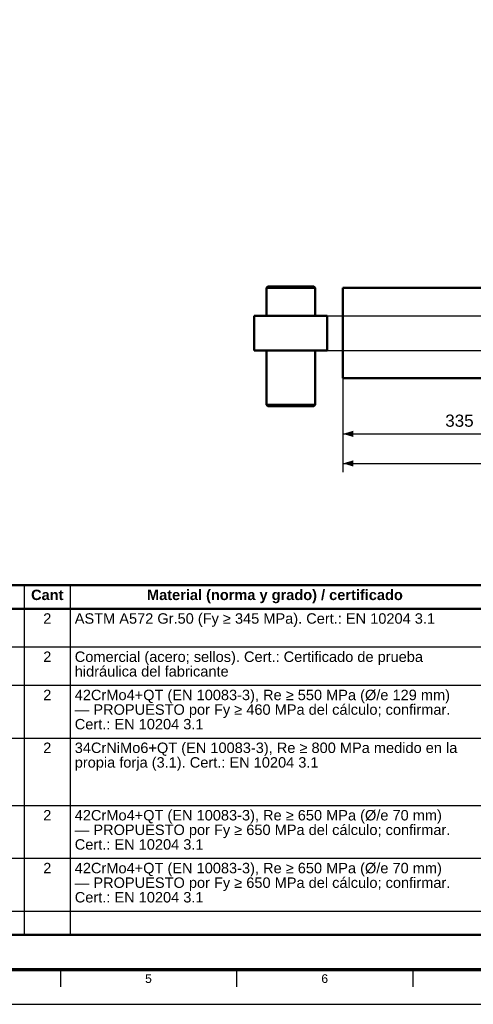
# Model space of a CAD drawing. Header units: millimetres. Extents: x 0 to 841, y 0 to 594.
# Tile 2 of 6: x 211 to 342, y 0 to 283. Entities that reach past the tile are written whole.
import ezdxf
from ezdxf.enums import TextEntityAlignment as Align

# ---------------------------------------------------------------- set-up
doc = ezdxf.new("R2010")
doc.units = ezdxf.units.MM
for name, color, linetype, lineweight in [('COTA', 7, 'CONTINUOUS', 25), ('FINA', 7, 'CONTINUOUS', 25), ('MARCO', 7, 'CONTINUOUS', 70), ('TXT', 7, 'CONTINUOUS', 25), ('VIS', 7, 'CONTINUOUS', 50)]:
    doc.layers.add(name, color=color, linetype=linetype, lineweight=lineweight)
doc.styles.add('STD', font='LiberationSans-Regular.ttf')
doc.styles.add('STDB', font='LiberationSans-Bold.ttf')

msp = doc.modelspace()

# ---------------------------------------------------------------- linework, layer by layer
at = {"layer": 'COTA'}
for p, q in [((290.52, 198.11), (588.67, 198.11)), ((290.52, 198.11), (588.67, 198.11)), ((304.02, 191.61), (304.02, 161.61)), ((304.02, 191.61), (304.02, 153.11)), ((290.52, 188.11), (588.67, 188.11)), ((290.52, 188.11), (588.67, 188.11)), ((304.02, 164.11), (371.02, 164.11)), ((304.02, 155.61), (578.17, 155.61))]:
    msp.add_line(p, q, dxfattribs=at)
for points in [[(304.02, 164.11), (307.02, 163.21), (307.02, 165.01)], [(304.02, 155.61), (307.02, 154.71), (307.02, 156.51)]]:
    msp.add_solid(points, dxfattribs=at)
at = {"layer": 'FINA'}
for p, q in [((212.38, 120.6), (212.38, 20)), ((225.59, 120.6), (225.59, 20)), ((25, 113.8), (646, 113.8)), ((25, 102.8), (646, 102.8)), ((25, 91.8), (646, 91.8)), ((25, 76.6), (646, 76.6)), ((25, 57.2), (646, 57.2)), ((25, 42), (646, 42)), ((25, 26.8), (646, 26.8)), ((222.75, 10), (222.75, 5)), ((273.44, 10), (273.44, 5)), ((324.12, 10), (324.12, 5))]:
    msp.add_line(p, q, dxfattribs=at)
msp.add_lwpolyline([(0, 0), (841, 0), (841, 594), (0, 594)], close=True, dxfattribs=at)
at = {"layer": 'MARCO'}
msp.add_lwpolyline([(20, 10), (831, 10), (831, 584), (20, 584)], close=True, dxfattribs=at)
at = {"layer": 'VIS'}
msp.add_line((25, 20), (646, 20), dxfattribs=at)
for points in [[(282.42, 206.51), (282.02, 206.11)], [(282.02, 206.11), (282.14, 206.11), (282.26, 206.11), (282.38, 206.11), (282.5, 206.11), (282.62, 206.11), (282.74, 206.11), (282.86, 206.11), (282.98, 206.11), (283.1, 206.11), (283.22, 206.11), (283.34, 206.11), (283.47, 206.11), (283.59, 206.11), (283.71, 206.11), (283.83, 206.11), (283.95, 206.11), (284.07, 206.11), (284.19, 206.11), (284.31, 206.11), (284.43, 206.11), (284.55, 206.11), (284.67, 206.11), (284.79, 206.11), (284.91, 206.11), (285.03, 206.11), (285.16, 206.11), (285.28, 206.11), (285.4, 206.11), (285.52, 206.11), (285.64, 206.11), (285.76, 206.11), (285.88, 206.11), (286, 206.11), (286.12, 206.11), (286.24, 206.11), (286.36, 206.11), (286.48, 206.11), (286.6, 206.11), (286.72, 206.11), (286.84, 206.11), (286.97, 206.11), (287.09, 206.11), (287.21, 206.11), (287.33, 206.11), (287.45, 206.11), (287.57, 206.11), (287.69, 206.11), (287.81, 206.11), (287.93, 206.11), (288.05, 206.11), (288.17, 206.11), (288.29, 206.11), (288.41, 206.11), (288.53, 206.11), (288.66, 206.11), (288.78, 206.11), (288.9, 206.11), (289.02, 206.11)], [(282.02, 206.11), (282.02, 198.11)], [(282.42, 206.51), (282.54, 206.51), (282.66, 206.51), (282.78, 206.51), (282.9, 206.51), (283.02, 206.51), (283.14, 206.51), (283.26, 206.51), (283.38, 206.51), (283.5, 206.51), (283.62, 206.51), (283.74, 206.51), (283.86, 206.51), (283.98, 206.51), (284.1, 206.51), (284.22, 206.51), (284.34, 206.51), (284.46, 206.51), (284.58, 206.51), (284.7, 206.51), (284.82, 206.51), (284.94, 206.51), (285.06, 206.51), (285.18, 206.51), (285.3, 206.51), (285.42, 206.51), (285.54, 206.51), (285.66, 206.51), (285.78, 206.51), (285.9, 206.51), (286.02, 206.51), (286.14, 206.51), (286.26, 206.51), (286.38, 206.51), (286.5, 206.51), (286.62, 206.51), (286.74, 206.51), (286.86, 206.51), (286.98, 206.51), (287.1, 206.51), (287.22, 206.51), (287.34, 206.51), (287.46, 206.51), (287.58, 206.51), (287.7, 206.51), (287.82, 206.51), (287.94, 206.51), (288.06, 206.51), (288.18, 206.51), (288.3, 206.51), (288.42, 206.51), (288.54, 206.51), (288.66, 206.51), (288.78, 206.51), (288.9, 206.51), (289.02, 206.51)], [(289.02, 206.51), (289.14, 206.51), (289.26, 206.51), (289.38, 206.51), (289.5, 206.51), (289.62, 206.51), (289.74, 206.51), (289.86, 206.51), (289.98, 206.51), (290.1, 206.51), (290.22, 206.51), (290.34, 206.51), (290.46, 206.51), (290.58, 206.51), (290.7, 206.51), (290.82, 206.51), (290.94, 206.51), (291.06, 206.51), (291.18, 206.51), (291.3, 206.51), (291.42, 206.51), (291.54, 206.51), (291.66, 206.51), (291.78, 206.51), (291.9, 206.51), (292.02, 206.51), (292.14, 206.51), (292.26, 206.51), (292.38, 206.51), (292.5, 206.51), (292.62, 206.51), (292.74, 206.51), (292.86, 206.51), (292.98, 206.51), (293.1, 206.51), (293.22, 206.51), (293.34, 206.51), (293.46, 206.51), (293.58, 206.51), (293.7, 206.51), (293.82, 206.51), (293.94, 206.51), (294.06, 206.51), (294.18, 206.51), (294.3, 206.51), (294.42, 206.51), (294.54, 206.51), (294.66, 206.51), (294.78, 206.51), (294.9, 206.51), (295.02, 206.51), (295.14, 206.51), (295.26, 206.51), (295.38, 206.51), (295.5, 206.51), (295.62, 206.51)], [(289.02, 206.11), (289.14, 206.11), (289.26, 206.11), (289.38, 206.11), (289.5, 206.11), (289.62, 206.11), (289.74, 206.11), (289.86, 206.11), (289.98, 206.11), (290.1, 206.11), (290.22, 206.11), (290.34, 206.11), (290.47, 206.11), (290.59, 206.11), (290.71, 206.11), (290.83, 206.11), (290.95, 206.11), (291.07, 206.11), (291.19, 206.11), (291.31, 206.11), (291.43, 206.11), (291.55, 206.11), (291.67, 206.11), (291.79, 206.11), (291.91, 206.11), (292.03, 206.11), (292.16, 206.11), (292.28, 206.11), (292.4, 206.11), (292.52, 206.11), (292.64, 206.11), (292.76, 206.11), (292.88, 206.11), (293, 206.11), (293.12, 206.11), (293.24, 206.11), (293.36, 206.11), (293.48, 206.11), (293.6, 206.11), (293.72, 206.11), (293.84, 206.11), (293.97, 206.11), (294.09, 206.11), (294.21, 206.11), (294.33, 206.11), (294.45, 206.11), (294.57, 206.11), (294.69, 206.11), (294.81, 206.11), (294.93, 206.11), (295.05, 206.11), (295.17, 206.11), (295.29, 206.11), (295.41, 206.11), (295.53, 206.11), (295.66, 206.11), (295.78, 206.11), (295.9, 206.11), (296.02, 206.11)], [(295.62, 206.51), (296.02, 206.11)], [(296.02, 206.11), (296.02, 198.11)], [(304.02, 193.11), (304.02, 193.23), (304.02, 193.35), (304.02, 193.47), (304.02, 193.59), (304.02, 193.71), (304.02, 193.83), (304.02, 193.95), (304.02, 194.07), (304.02, 194.19), (304.02, 194.31), (304.02, 194.43), (304.02, 194.55), (304.02, 194.67), (304.02, 194.79), (304.02, 194.91), (304.02, 195.03), (304.02, 195.15), (304.02, 195.27), (304.02, 195.39), (304.02, 195.52), (304.02, 195.64), (304.02, 195.76), (304.02, 195.88), (304.02, 196), (304.02, 196.12), (304.02, 196.24), (304.02, 196.36), (304.02, 196.48), (304.02, 196.6), (304.02, 196.72), (304.02, 196.84), (304.02, 196.96), (304.02, 197.08), (304.02, 197.2), (304.02, 197.32), (304.02, 197.44), (304.02, 197.56), (304.02, 197.68), (304.02, 197.8), (304.02, 197.92), (304.02, 198.04), (304.02, 198.16), (304.02, 198.28), (304.02, 198.4), (304.02, 198.52), (304.02, 198.64), (304.02, 198.77), (304.02, 198.89), (304.02, 199.01), (304.02, 199.13), (304.02, 199.25), (304.02, 199.37), (304.02, 199.49), (304.02, 199.61), (304.02, 199.73), (304.02, 199.85), (304.02, 199.97), (304.02, 200.09), (304.02, 200.21), (304.02, 200.33), (304.02, 200.45), (304.02, 200.57), (304.02, 200.69), (304.02, 200.81), (304.02, 200.93), (304.02, 201.05), (304.02, 201.17), (304.02, 201.29), (304.02, 201.41), (304.02, 201.53), (304.02, 201.65), (304.02, 201.77), (304.02, 201.89), (304.02, 202.02), (304.02, 202.14), (304.02, 202.26), (304.02, 202.38), (304.02, 202.5), (304.02, 202.62), (304.02, 202.74), (304.02, 202.86), (304.02, 202.98), (304.02, 203.1), (304.02, 203.22), (304.02, 203.34), (304.02, 203.46), (304.02, 203.58), (304.02, 203.7), (304.02, 203.82), (304.02, 203.94), (304.02, 204.06), (304.02, 204.18), (304.02, 204.3), (304.02, 204.42), (304.02, 204.54), (304.02, 204.66), (304.02, 204.78), (304.02, 204.9), (304.02, 205.02), (304.02, 205.14), (304.02, 205.27), (304.02, 205.39), (304.02, 205.51), (304.02, 205.63), (304.02, 205.75), (304.02, 205.87), (304.02, 205.99), (304.02, 206.11)], [(304.02, 206.11), (371.02, 206.11)], [(278.52, 198.11), (278.64, 198.11), (278.76, 198.11), (278.88, 198.11), (279, 198.11), (279.12, 198.11), (279.24, 198.11), (279.36, 198.11), (279.48, 198.11), (279.6, 198.11), (279.72, 198.11), (279.84, 198.11), (279.97, 198.11), (280.09, 198.11), (280.21, 198.11), (280.33, 198.11), (280.45, 198.11), (280.57, 198.11), (280.69, 198.11), (280.81, 198.11), (280.93, 198.11), (281.05, 198.11), (281.17, 198.11), (281.29, 198.11), (281.41, 198.11), (281.53, 198.11), (281.66, 198.11), (281.78, 198.11), (281.9, 198.11), (282.02, 198.11), (282.14, 198.11), (282.26, 198.11), (282.38, 198.11), (282.5, 198.11), (282.62, 198.11), (282.74, 198.11), (282.86, 198.11), (282.98, 198.11), (283.1, 198.11), (283.22, 198.11), (283.34, 198.11), (283.47, 198.11), (283.59, 198.11), (283.71, 198.11), (283.83, 198.11), (283.95, 198.11), (284.07, 198.11), (284.19, 198.11), (284.31, 198.11), (284.43, 198.11), (284.55, 198.11), (284.67, 198.11), (284.79, 198.11), (284.91, 198.11), (285.03, 198.11), (285.16, 198.11), (285.28, 198.11), (285.4, 198.11), (285.52, 198.11), (285.64, 198.11), (285.76, 198.11), (285.88, 198.11), (286, 198.11), (286.12, 198.11), (286.24, 198.11), (286.36, 198.11), (286.48, 198.11), (286.6, 198.11), (286.72, 198.11), (286.84, 198.11), (286.97, 198.11), (287.09, 198.11), (287.21, 198.11), (287.33, 198.11), (287.45, 198.11), (287.57, 198.11), (287.69, 198.11), (287.81, 198.11), (287.93, 198.11), (288.05, 198.11), (288.17, 198.11), (288.29, 198.11), (288.41, 198.11), (288.53, 198.11), (288.66, 198.11), (288.78, 198.11), (288.9, 198.11), (289.02, 198.11)], [(278.52, 198.11), (278.52, 188.11)], [(289.02, 198.11), (289.14, 198.11), (289.26, 198.11), (289.38, 198.11), (289.5, 198.11), (289.62, 198.11), (289.74, 198.11), (289.86, 198.11), (289.98, 198.11), (290.1, 198.11), (290.22, 198.11), (290.34, 198.11), (290.47, 198.11), (290.59, 198.11), (290.71, 198.11), (290.83, 198.11), (290.95, 198.11), (291.07, 198.11), (291.19, 198.11), (291.31, 198.11), (291.43, 198.11), (291.55, 198.11), (291.67, 198.11), (291.79, 198.11), (291.91, 198.11), (292.03, 198.11), (292.16, 198.11), (292.28, 198.11), (292.4, 198.11), (292.52, 198.11), (292.64, 198.11), (292.76, 198.11), (292.88, 198.11), (293, 198.11), (293.12, 198.11), (293.24, 198.11), (293.36, 198.11), (293.48, 198.11), (293.6, 198.11), (293.72, 198.11), (293.84, 198.11), (293.97, 198.11), (294.09, 198.11), (294.21, 198.11), (294.33, 198.11), (294.45, 198.11), (294.57, 198.11), (294.69, 198.11), (294.81, 198.11), (294.93, 198.11), (295.05, 198.11), (295.17, 198.11), (295.29, 198.11), (295.41, 198.11), (295.53, 198.11), (295.66, 198.11), (295.78, 198.11), (295.9, 198.11), (296.02, 198.11), (296.14, 198.11), (296.26, 198.11), (296.38, 198.11), (296.5, 198.11), (296.62, 198.11), (296.74, 198.11), (296.86, 198.11), (296.98, 198.11), (297.1, 198.11), (297.22, 198.11), (297.34, 198.11), (297.47, 198.11), (297.59, 198.11), (297.71, 198.11), (297.83, 198.11), (297.95, 198.11), (298.07, 198.11), (298.19, 198.11), (298.31, 198.11), (298.43, 198.11), (298.55, 198.11), (298.67, 198.11), (298.79, 198.11), (298.91, 198.11), (299.03, 198.11), (299.16, 198.11), (299.28, 198.11), (299.4, 198.11), (299.52, 198.11)], [(299.52, 198.11), (299.52, 188.11)], [(304.02, 180.11), (304.02, 180.23), (304.02, 180.35), (304.02, 180.47), (304.02, 180.59), (304.02, 180.71), (304.02, 180.83), (304.02, 180.95), (304.02, 181.07), (304.02, 181.19), (304.02, 181.31), (304.02, 181.43), (304.02, 181.55), (304.02, 181.67), (304.02, 181.79), (304.02, 181.91), (304.02, 182.03), (304.02, 182.15), (304.02, 182.27), (304.02, 182.39), (304.02, 182.52), (304.02, 182.64), (304.02, 182.76), (304.02, 182.88), (304.02, 183), (304.02, 183.12), (304.02, 183.24), (304.02, 183.36), (304.02, 183.48), (304.02, 183.6), (304.02, 183.72), (304.02, 183.84), (304.02, 183.96), (304.02, 184.08), (304.02, 184.2), (304.02, 184.32), (304.02, 184.44), (304.02, 184.56), (304.02, 184.68), (304.02, 184.8), (304.02, 184.92), (304.02, 185.04), (304.02, 185.16), (304.02, 185.28), (304.02, 185.4), (304.02, 185.52), (304.02, 185.64), (304.02, 185.77), (304.02, 185.89), (304.02, 186.01), (304.02, 186.13), (304.02, 186.25), (304.02, 186.37), (304.02, 186.49), (304.02, 186.61), (304.02, 186.73), (304.02, 186.85), (304.02, 186.97), (304.02, 187.09), (304.02, 187.21), (304.02, 187.33), (304.02, 187.45), (304.02, 187.57), (304.02, 187.69), (304.02, 187.81), (304.02, 187.93), (304.02, 188.05), (304.02, 188.17), (304.02, 188.29), (304.02, 188.41), (304.02, 188.53), (304.02, 188.65), (304.02, 188.77), (304.02, 188.89), (304.02, 189.02), (304.02, 189.14), (304.02, 189.26), (304.02, 189.38), (304.02, 189.5), (304.02, 189.62), (304.02, 189.74), (304.02, 189.86), (304.02, 189.98), (304.02, 190.1), (304.02, 190.22), (304.02, 190.34), (304.02, 190.46), (304.02, 190.58), (304.02, 190.7), (304.02, 190.82), (304.02, 190.94), (304.02, 191.06), (304.02, 191.18), (304.02, 191.3), (304.02, 191.42), (304.02, 191.54), (304.02, 191.66), (304.02, 191.78), (304.02, 191.9), (304.02, 192.02), (304.02, 192.14), (304.02, 192.27), (304.02, 192.39), (304.02, 192.51), (304.02, 192.63), (304.02, 192.75), (304.02, 192.87), (304.02, 192.99), (304.02, 193.11)], [(278.52, 188.11), (278.64, 188.11), (278.76, 188.11), (278.88, 188.11), (279, 188.11), (279.12, 188.11), (279.24, 188.11), (279.36, 188.11), (279.48, 188.11), (279.6, 188.11), (279.72, 188.11), (279.84, 188.11), (279.97, 188.11), (280.09, 188.11), (280.21, 188.11), (280.33, 188.11), (280.45, 188.11), (280.57, 188.11), (280.69, 188.11), (280.81, 188.11), (280.93, 188.11), (281.05, 188.11), (281.17, 188.11), (281.29, 188.11), (281.41, 188.11), (281.53, 188.11), (281.66, 188.11), (281.78, 188.11), (281.9, 188.11), (282.02, 188.11), (282.14, 188.11), (282.26, 188.11), (282.38, 188.11), (282.5, 188.11), (282.62, 188.11), (282.74, 188.11), (282.86, 188.11), (282.98, 188.11), (283.1, 188.11), (283.22, 188.11), (283.34, 188.11), (283.47, 188.11), (283.59, 188.11), (283.71, 188.11), (283.83, 188.11), (283.95, 188.11), (284.07, 188.11), (284.19, 188.11), (284.31, 188.11), (284.43, 188.11), (284.55, 188.11), (284.67, 188.11), (284.79, 188.11), (284.91, 188.11), (285.03, 188.11), (285.16, 188.11), (285.28, 188.11), (285.4, 188.11), (285.52, 188.11), (285.64, 188.11), (285.76, 188.11), (285.88, 188.11), (286, 188.11), (286.12, 188.11), (286.24, 188.11), (286.36, 188.11), (286.48, 188.11), (286.6, 188.11), (286.72, 188.11), (286.84, 188.11), (286.97, 188.11), (287.09, 188.11), (287.21, 188.11), (287.33, 188.11), (287.45, 188.11), (287.57, 188.11), (287.69, 188.11), (287.81, 188.11), (287.93, 188.11), (288.05, 188.11), (288.17, 188.11), (288.29, 188.11), (288.41, 188.11), (288.53, 188.11), (288.66, 188.11), (288.78, 188.11), (288.9, 188.11), (289.02, 188.11)], [(282.02, 188.11), (282.02, 172.51)], [(289.02, 188.11), (289.14, 188.11), (289.26, 188.11), (289.38, 188.11), (289.5, 188.11), (289.62, 188.11), (289.74, 188.11), (289.86, 188.11), (289.98, 188.11), (290.1, 188.11), (290.22, 188.11), (290.34, 188.11), (290.47, 188.11), (290.59, 188.11), (290.71, 188.11), (290.83, 188.11), (290.95, 188.11), (291.07, 188.11), (291.19, 188.11), (291.31, 188.11), (291.43, 188.11), (291.55, 188.11), (291.67, 188.11), (291.79, 188.11), (291.91, 188.11), (292.03, 188.11), (292.16, 188.11), (292.28, 188.11), (292.4, 188.11), (292.52, 188.11), (292.64, 188.11), (292.76, 188.11), (292.88, 188.11), (293, 188.11), (293.12, 188.11), (293.24, 188.11), (293.36, 188.11), (293.48, 188.11), (293.6, 188.11), (293.72, 188.11), (293.84, 188.11), (293.97, 188.11), (294.09, 188.11), (294.21, 188.11), (294.33, 188.11), (294.45, 188.11), (294.57, 188.11), (294.69, 188.11), (294.81, 188.11), (294.93, 188.11), (295.05, 188.11), (295.17, 188.11), (295.29, 188.11), (295.41, 188.11), (295.53, 188.11), (295.66, 188.11), (295.78, 188.11), (295.9, 188.11), (296.02, 188.11), (296.14, 188.11), (296.26, 188.11), (296.38, 188.11), (296.5, 188.11), (296.62, 188.11), (296.74, 188.11), (296.86, 188.11), (296.98, 188.11), (297.1, 188.11), (297.22, 188.11), (297.34, 188.11), (297.47, 188.11), (297.59, 188.11), (297.71, 188.11), (297.83, 188.11), (297.95, 188.11), (298.07, 188.11), (298.19, 188.11), (298.31, 188.11), (298.43, 188.11), (298.55, 188.11), (298.67, 188.11), (298.79, 188.11), (298.91, 188.11), (299.03, 188.11), (299.16, 188.11), (299.28, 188.11), (299.4, 188.11), (299.52, 188.11)], [(296.02, 188.11), (296.02, 172.51)], [(304.02, 180.11), (371.02, 180.11)], [(282.02, 172.51), (282.14, 172.51), (282.26, 172.51), (282.38, 172.51), (282.5, 172.51), (282.62, 172.51), (282.74, 172.51), (282.86, 172.51), (282.98, 172.51), (283.1, 172.51), (283.22, 172.51), (283.34, 172.51), (283.47, 172.51), (283.59, 172.51), (283.71, 172.51), (283.83, 172.51), (283.95, 172.51), (284.07, 172.51), (284.19, 172.51), (284.31, 172.51), (284.43, 172.51), (284.55, 172.51), (284.67, 172.51), (284.79, 172.51), (284.91, 172.51), (285.03, 172.51), (285.16, 172.51), (285.28, 172.51), (285.4, 172.51), (285.52, 172.51), (285.64, 172.51), (285.76, 172.51), (285.88, 172.51), (286, 172.51), (286.12, 172.51), (286.24, 172.51), (286.36, 172.51), (286.48, 172.51), (286.6, 172.51), (286.72, 172.51), (286.84, 172.51), (286.97, 172.51), (287.09, 172.51), (287.21, 172.51), (287.33, 172.51), (287.45, 172.51), (287.57, 172.51), (287.69, 172.51), (287.81, 172.51), (287.93, 172.51), (288.05, 172.51), (288.17, 172.51), (288.29, 172.51), (288.41, 172.51), (288.53, 172.51), (288.66, 172.51), (288.78, 172.51), (288.9, 172.51), (289.02, 172.51)], [(282.42, 172.11), (282.02, 172.51)], [(282.42, 172.11), (282.54, 172.11), (282.66, 172.11), (282.78, 172.11), (282.9, 172.11), (283.02, 172.11), (283.14, 172.11), (283.26, 172.11), (283.38, 172.11), (283.5, 172.11), (283.62, 172.11), (283.74, 172.11), (283.86, 172.11), (283.98, 172.11), (284.1, 172.11), (284.22, 172.11), (284.34, 172.11), (284.46, 172.11), (284.58, 172.11), (284.7, 172.11), (284.82, 172.11), (284.94, 172.11), (285.06, 172.11), (285.18, 172.11), (285.3, 172.11), (285.42, 172.11), (285.54, 172.11), (285.66, 172.11), (285.78, 172.11), (285.9, 172.11), (286.02, 172.11), (286.14, 172.11), (286.26, 172.11), (286.38, 172.11), (286.5, 172.11), (286.62, 172.11), (286.74, 172.11), (286.86, 172.11), (286.98, 172.11), (287.1, 172.11), (287.22, 172.11), (287.34, 172.11), (287.46, 172.11), (287.58, 172.11), (287.7, 172.11), (287.82, 172.11), (287.94, 172.11), (288.06, 172.11), (288.18, 172.11), (288.3, 172.11), (288.42, 172.11), (288.54, 172.11), (288.66, 172.11), (288.78, 172.11), (288.9, 172.11), (289.02, 172.11)], [(289.02, 172.51), (289.14, 172.51), (289.26, 172.51), (289.38, 172.51), (289.5, 172.51), (289.62, 172.51), (289.74, 172.51), (289.86, 172.51), (289.98, 172.51), (290.1, 172.51), (290.22, 172.51), (290.34, 172.51), (290.47, 172.51), (290.59, 172.51), (290.71, 172.51), (290.83, 172.51), (290.95, 172.51), (291.07, 172.51), (291.19, 172.51), (291.31, 172.51), (291.43, 172.51), (291.55, 172.51), (291.67, 172.51), (291.79, 172.51), (291.91, 172.51), (292.03, 172.51), (292.16, 172.51), (292.28, 172.51), (292.4, 172.51), (292.52, 172.51), (292.64, 172.51), (292.76, 172.51), (292.88, 172.51), (293, 172.51), (293.12, 172.51), (293.24, 172.51), (293.36, 172.51), (293.48, 172.51), (293.6, 172.51), (293.72, 172.51), (293.84, 172.51), (293.97, 172.51), (294.09, 172.51), (294.21, 172.51), (294.33, 172.51), (294.45, 172.51), (294.57, 172.51), (294.69, 172.51), (294.81, 172.51), (294.93, 172.51), (295.05, 172.51), (295.17, 172.51), (295.29, 172.51), (295.41, 172.51), (295.53, 172.51), (295.66, 172.51), (295.78, 172.51), (295.9, 172.51), (296.02, 172.51)], [(289.02, 172.11), (289.14, 172.11), (289.26, 172.11), (289.38, 172.11), (289.5, 172.11), (289.62, 172.11), (289.74, 172.11), (289.86, 172.11), (289.98, 172.11), (290.1, 172.11), (290.22, 172.11), (290.34, 172.11), (290.46, 172.11), (290.58, 172.11), (290.7, 172.11), (290.82, 172.11), (290.94, 172.11), (291.06, 172.11), (291.18, 172.11), (291.3, 172.11), (291.42, 172.11), (291.54, 172.11), (291.66, 172.11), (291.78, 172.11), (291.9, 172.11), (292.02, 172.11), (292.14, 172.11), (292.26, 172.11), (292.38, 172.11), (292.5, 172.11), (292.62, 172.11), (292.74, 172.11), (292.86, 172.11), (292.98, 172.11), (293.1, 172.11), (293.22, 172.11), (293.34, 172.11), (293.46, 172.11), (293.58, 172.11), (293.7, 172.11), (293.82, 172.11), (293.94, 172.11), (294.06, 172.11), (294.18, 172.11), (294.3, 172.11), (294.42, 172.11), (294.54, 172.11), (294.66, 172.11), (294.78, 172.11), (294.9, 172.11), (295.02, 172.11), (295.14, 172.11), (295.26, 172.11), (295.38, 172.11), (295.5, 172.11), (295.62, 172.11)], [(295.62, 172.11), (296.02, 172.51)]]:
    msp.add_lwpolyline(points, dxfattribs=at)
msp.add_lwpolyline([(25, 113.8), (646, 113.8), (646, 120.6), (25, 120.6)], close=True, dxfattribs=at)

# ---------------------------------------------------------------- texts
at = {"layer": 'TXT', "style": 'STD'}
msp.add_text('335', height=3.5, dxfattribs=at).set_placement((337.52, 165.11), align=Align.BOTTOM_CENTER)
at = {"layer": 'TXT'}
for s, height, style, p in [('Cant', 3, 'STDB', (218.99, 117.8)), ('Material (norma y grado) / certificado', 3, 'STDB', (284.45, 117.8)), ('2', 3, 'STD', (218.99, 111)), ('2', 3, 'STD', (218.99, 100)), ('2', 3, 'STD', (218.99, 89)), ('2', 3, 'STD', (218.99, 73.8)), ('2', 3, 'STD', (218.99, 54.4)), ('2', 3, 'STD', (218.99, 39.2)), ('5', 2.5, 'STD', (248.09, 7.4)), ('6', 2.5, 'STD', (298.78, 7.4))]:
    msp.add_text(s, height=height, dxfattribs=dict(at, style=style)).set_placement(p, align=Align.MIDDLE_CENTER)
at = {"layer": 'TXT', "style": 'STD'}
for s, p in [('ASTM A572 Gr.50 (Fy ≥ 345 MPa). Cert.: EN 10204 3.1', (226.89, 111)), ('Comercial (acero; sellos). Cert.: Certificado de prueba', (226.89, 100)), ('hidráulica del fabricante', (226.89, 95.8)), ('42CrMo4+QT (EN 10083-3), Re ≥ 550 MPa (Ø/e 129 mm)', (226.89, 89)), ('— PROPUESTO por Fy ≥ 460 MPa del cálculo; confirmar.', (226.89, 84.8)), ('Cert.: EN 10204 3.1', (226.89, 80.6)), ('34CrNiMo6+QT (EN 10083-3), Re ≥ 800 MPa medido en la', (226.89, 73.8)), ('propia forja (3.1). Cert.: EN 10204 3.1', (226.89, 69.6)), ('42CrMo4+QT (EN 10083-3), Re ≥ 650 MPa (Ø/e 70 mm)', (226.89, 54.4)), ('— PROPUESTO por Fy ≥ 650 MPa del cálculo; confirmar.', (226.89, 50.2)), ('Cert.: EN 10204 3.1', (226.89, 46)), ('42CrMo4+QT (EN 10083-3), Re ≥ 650 MPa (Ø/e 70 mm)', (226.89, 39.2)), ('— PROPUESTO por Fy ≥ 650 MPa del cálculo; confirmar.', (226.89, 35)), ('Cert.: EN 10204 3.1', (226.89, 30.8))]:
    msp.add_text(s, height=3, dxfattribs=at).set_placement(p, align=Align.MIDDLE_LEFT)

doc.saveas('drawing.dxf')
